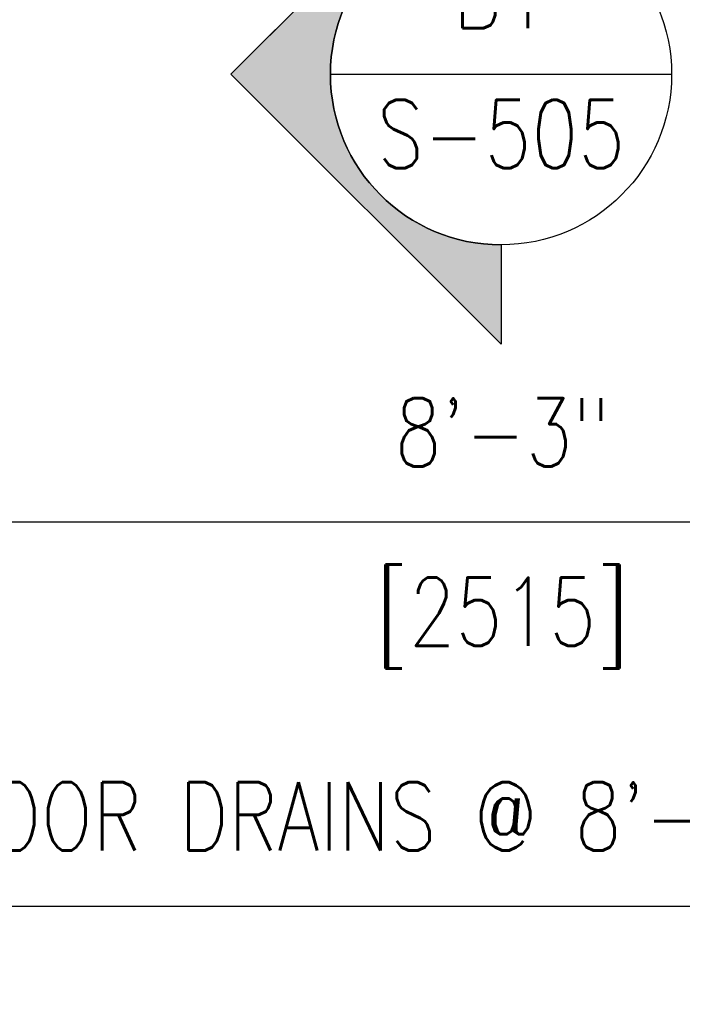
# Model space of a CAD drawing. Header units: inches. Extents: x -1118 to 4898, y -2233 to -529.
# Tile 15 of 124: x -652 to -594, y -880 to -793. Entities that reach past the tile are written whole.
import ezdxf
from ezdxf.enums import TextEntityAlignment as Align

# ---------------------------------------------------------------- set-up
doc = ezdxf.new("R2010")
doc.units = ezdxf.units.IN
doc.header["$MEASUREMENT"] = 0
doc.layers.get('0').update_dxf_attribs({"color": 241})
for name, color, linetype in [('G-ANNO-SYMB', 2, 'Continuous'), ('S-ANNO-DIMS', 1, 'Continuous'), ('S-ANNO-SYMB', 2, 'Continuous'), ('S-ANNO-TEXT', 2, 'Continuous')]:
    doc.layers.add(name, color=color, linetype=linetype)
doc.layers.add('P-PIPE', color=9, linetype='Continuous', plot=False)
doc.styles.add('Annotative', font='romans.shx', dxfattribs={"width": 0.8, "height": 0.125})
doc.styles.add('Arial', font='romans.shx', dxfattribs={"width": 0.8})
doc.styles.add('ROMANS', font='romans.shx', dxfattribs={"width": 0.8})
doc.dimstyles.new('Annotative', dxfattribs={"dimscale": 0, "dimtxt": 0.125, "dimasz": 0.125, "dimexe": 0.18, "dimexo": 0.0625, "dimgap": 0.09, "dimtad": 1, "dimdec": 3, "dimzin": 3, "dimdsep": 46, "dimlunit": 4, "dimtxsty": 'Annotative', "dimcen": 0.09, "dimclrt": 2, "dimazin": 2, "dimtfac": 1, "dimtdec": 3, "dimtmove": 0, "dimatfit": 0, "dimfxl": 1, "dimtfill": 1, "dimfrac": 2, "dimtolj": 1, "dimtzin": 0, "dimarcsym": 0})

# ---------------------------------------------------------------- blocks, each defined once
blk = doc.blocks.new('*D3')
at = {"layer": 'S-ANNO-DIMS', "color": 0, "lineweight": -2, "transparency": 16777216}
for p, q in [((-956.477, -762.596), (-956.477, -879.545)), ((-263.477, -792.596), (-263.477, -879.545)), ((-950.477, -870.905), (-269.477, -870.905))]:
    blk.add_line(p, q, dxfattribs=at)
at = {"layer": 'S-ANNO-DIMS', "color": 0, "transparency": 16777216}
for points in [[(-950.477, -869.905), (-950.477, -871.905), (-956.477, -870.905)], [(-269.477, -869.905), (-269.477, -871.905), (-263.477, -870.905)]]:
    blk.add_solid(points, dxfattribs=at)
at = {"layer": 'S-ANNO-DIMS', "color": 2, "lineweight": -3, "transparency": 16777216, "insert": (-610.102, -863.014), "char_height": 6, "width": 195.94794, "attachment_point": 5, "style": 'Annotative'}
blk.add_mtext('\\A1;FLOOR DRAINS @ 8\'-3" OC TYP', dxfattribs=at)
blk = doc.blocks.new('*U101')
at = {"lineweight": -3}
h = blk.add_hatch(color=256, dxfattribs=at)
edge = h.paths.add_edge_path()
edge.add_line((0, -0.5208), (0, -0.7031))
edge.add_line((0, -0.7031), (-0.4947, -0.2083))
edge.add_line((-0.4947, -0.2083), (0, 0.2864))
edge.add_line((0, 0.2864), (0, 0.1042))
edge.add_arc((0, -0.2083), 0.3125, 90, 270)
for p, q in [((0, 0.2864), (-0.4947, -0.2083)), ((-0.4947, -0.2083), (0, -0.7031)), ((-0.3125, -0.2083), (0.3125, -0.2083))]:
    blk.add_line(p, q, dxfattribs=at)
at = {"lineweight": -3, "flags": 128}
blk.add_lwpolyline([(0, -0.5208), (0, -0.7031), (-0.4947, -0.2083), (0, 0.2864), (0, 0.1042, 1), (0, -0.5208)], format="xyb", close=True, dxfattribs=at)
blk.add_lwpolyline([(-0.0156, -0.5208), (-0.0156, -0.5208)], dxfattribs=at)
blk.add_lwpolyline([(-0.0156, -0.5208), (-0.0156, -0.5208)], dxfattribs=at)
at = {"lineweight": -3}
blk.add_circle((0, -0.2083), 0.3125, dxfattribs=at)
at = {"linetype": 'Continuous', "lineweight": -3, "style": 'Arial'}
blk.add_attdef('X#', text='', height=0.0938, dxfattribs=at).set_placement((0, -0.1615), align=Align.BOTTOM_CENTER)
blk.add_attdef('X-###', text='', height=0.0938, dxfattribs=at).set_placement((0, -0.2552), align=Align.TOP_CENTER)
blk = doc.blocks.new('*D27')
at = {"layer": 'P-PIPE', "color": 0, "lineweight": -2, "transparency": 16777216}
for p, q in [((-659.477, -715.596), (-659.477, -845.752)), ((-560.477, -715.596), (-560.477, -845.752)), ((-653.477, -837.112), (-566.477, -837.112))]:
    blk.add_line(p, q, dxfattribs=at)
at = {"layer": 'P-PIPE', "color": 0, "transparency": 16777216}
for points in [[(-653.477, -836.112), (-653.477, -838.112), (-659.477, -837.112)], [(-566.477, -836.112), (-566.477, -838.112), (-560.477, -837.112)]]:
    blk.add_solid(points, dxfattribs=at)
at = {"layer": 'P-PIPE', "transparency": 16777216, "char_height": 6, "attachment_point": 5, "style": 'Annotative', "bg_fill": 3, "box_fill_scale": 1.25, "bg_fill_color": 256, "bg_fill_true_color": 13158600, "bg_fill_transparency": 0}
for s, insert in [('\\A1;8\'-3"', (-609.977, -829.221)), ('\\A1;[2515]', (-609.977, -846.004))]:
    blk.add_mtext(s, dxfattribs=dict(at, insert=insert))

msp = doc.modelspace()

# ---------------------------------------------------------------- block references
at = {"layer": 'G-ANNO-SYMB', "lineweight": -3}
ref = msp.add_blockref('*U101', (-610.102, -787.7327), dxfattribs=dict(at, xscale=48, yscale=48, zscale=48))
ref.add_attrib('X-###', 'S-505', dxfattribs={"layer": 'S-ANNO-SYMB', "color": 1, "linetype": 'Continuous', "lineweight": -2, "height": 6, "style": 'ROMANS', "width": 0.8}).set_placement((-610.102, -799.9827), align=Align.TOP_CENTER)
ref.add_attrib('X#', 'B1', dxfattribs={"layer": 'S-ANNO-TEXT', "color": 1, "linetype": 'Continuous', "lineweight": -2, "height": 6, "style": 'ROMANS', "width": 0.8}).set_placement((-610.102, -795.4827), align=Align.BOTTOM_CENTER)

# ---------------------------------------------------------------- dimensions: what is measured, and where the dimension line sits
at = {"layer": 'S-ANNO-DIMS', "lineweight": -3}
dim = msp.add_linear_dim(base=(-263.477, -870.905), p1=(-956.477, -759.5965), p2=(-263.477, -789.5965), text='FLOOR DRAINS @ 8\'-3" OC TYP', dimstyle='Annotative', override={"dimpost": '\\X', "dimtfill": 0}, dxfattribs=at)
dim.commit()
dim.dimension.update_dxf_attribs({"geometry": '*D3', "text_midpoint": (-610.102, -870.905), "dimtype": 160})

# ---------------------------------------------------------------- next in the draw order: dimensions: what is measured, and where the dimension line sits
at = {"layer": 'P-PIPE'}
dim = msp.add_linear_dim(base=(-560.477, -837.1124), p1=(-659.477, -712.5965), p2=(-560.477, -712.5965), dimstyle='Annotative', override={"dimpost": '\\X', "dimclrt": 256}, dxfattribs=at)
dim.commit()
dim.dimension.update_dxf_attribs({"geometry": '*D27', "text_midpoint": (-609.977, -837.1124)})

doc.saveas('drawing.dxf')
